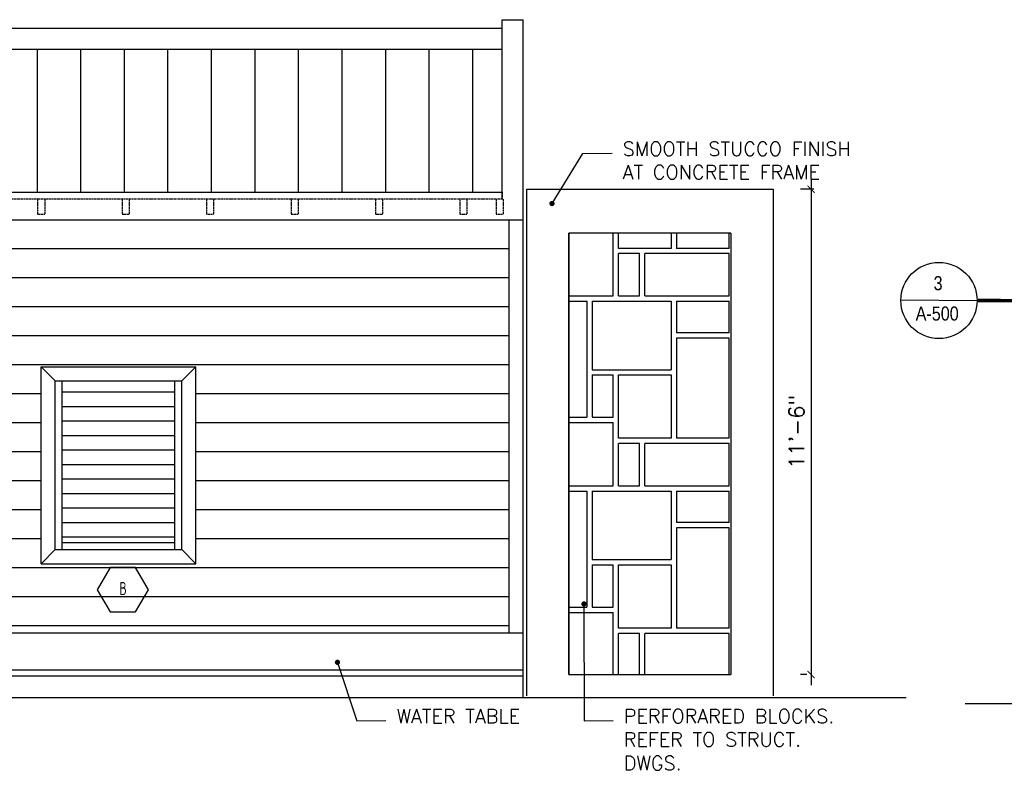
# Model space of a CAD drawing. Header units: inches. Extents: x -3803 to 30720, y -3756 to 4522.
# Tile 26 of 52: x 29737 to 30017, y 2162 to 2375. Entities that reach past the tile are written whole.
import ezdxf
from ezdxf.enums import TextEntityAlignment as Align

# ---------------------------------------------------------------- set-up
doc = ezdxf.new("R2010")
doc.units = ezdxf.units.IN
doc.header["$LTSCALE"] = 0.011
doc.header["$MEASUREMENT"] = 0
doc.header["$PDMODE"] = 1
doc.linetypes.add('DASHED', pattern=[0.75, 0.5, -0.25])
doc.layers.get('0').update_dxf_attribs({"linetype": 'CONTINUOUS'})
doc.layers.get('Defpoints').update_dxf_attribs({"linetype": 'CONTINUOUS'})
for name, color, linetype in [('a-door', 2, 'CONTINUOUS'), ('G-SYMB', 1, 'CONTINUOUS'), ('roof', 8, 'DASHED'), ('TEXT', 2, 'CONTINUOUS')]:
    doc.layers.add(name, color=color, linetype=linetype)
doc.layers.add('DIM', color=4, linetype='CONTINUOUS', lineweight=13)
doc.styles.add('ROMANS', font='romans.shx')
doc.styles.add('SMA', font='archstyl.shx', dxfattribs={"width": 0.8, "height": 0.0625})
doc.dimstyles.new('ANGEL', dxfattribs={"dimtxt": 4.375, "dimasz": 2, "dimexe": 3, "dimexo": 2, "dimgap": 1.5, "dimtad": 1, "dimdec": 0, "dimzin": 3, "dimdsep": 46, "dimlunit": 4, "dimtxsty": 'ROMANS', "dimblk": 'ARCHTICK', "dimcen": 0, "dimdle": 3, "dimclrd": 4, "dimclre": 4, "dimclrt": 2, "dimadec": 0, "dimazin": 0, "dimtfac": 1, "dimtdec": 0, "dimtmove": 1, "dimatfit": 3, "dimfxl": 1, "dimfrac": 2, "dimtolj": 1, "dimtzin": 0, "dimarcsym": 0})
doc.dimstyles.new('Copy of STANDARD', dxfattribs={"dimtxt": 8, "dimasz": 3, "dimexe": 3, "dimexo": 3, "dimgap": 3, "dimtad": 1, "dimrnd": 1, "dimzin": 3, "dimdsep": 46, "dimlunit": 4, "dimtxsty": 'Standard', "dimblk": 'ARCHTICK', "dimcen": 3, "dimdle": 3, "dimadec": 0, "dimazin": 0, "dimtfac": 1, "dimtix": 1, "dimtofl": 0, "dimtmove": 1, "dimatfit": 3, "dimfxl": 3, "dimtolj": 1, "dimtzin": 0, "dimlwd": -1, "dimlwe": -1, "dimarcsym": 0})

# ---------------------------------------------------------------- blocks, each defined once
blk = doc.blocks.new('AINC-WINID')
at = {"layer": 'G-SYMB', "linetype": 'Continuous'}
blk.add_lwpolyline([(0.2577038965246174, 20.26712014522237), (0.1674929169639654, 20.42337014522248), (-0.01292904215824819, 20.42337014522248), (-0.1031400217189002, 20.26712014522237), (-0.01292904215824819, 20.11087014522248), (0.1674929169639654, 20.11087014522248)], close=True, dxfattribs=at)
at = {"layer": 'G-SYMB', "color": 4, "linetype": 'Continuous', "style": 'SMA', "width": 0.75}
blk.add_attdef('WNUM', text='', height=0.09375, dxfattribs=at).set_placement((0.07928445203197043, 20.27531187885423), align=Align.MIDDLE)
blk = doc.blocks.new('SECTION BB')
at = {"color": 1, "ltscale": 10}
blk.add_line((-47.98531821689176, 108.8754507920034), (-26.32329416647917, 108.7458120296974), dxfattribs=at)
at = {"color": 6, "ltscale": 10}
blk.add_line((-3.637978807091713e-12, -6.000000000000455), (-29.6706794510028, -6.000000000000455), dxfattribs=at)
at = {"color": 1, "linetype": 'DASHED', "ltscale": 10, "const_width": 1}
blk.add_lwpolyline([(-26.32329416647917, 108.7458120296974), (-16.23394661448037, 108.6854312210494)], dxfattribs=at)
at = {"color": 1, "ltscale": 10}
blk.add_circle((-37.15469411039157, 108.7458120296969), 10.8313999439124, dxfattribs=at)
at = {"layer": 'TEXT', "color": 2, "char_height": 4.000692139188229, "width": 137.2542559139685, "attachment_point": 1}
for s, insert in [('{\\fTechnic|b0|i0|c2|p2;3}', (-38.67343946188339, 115.6609969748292)), ('{\\fTechnic|b0|i0|c2|p2;A-500}', (-43.76769334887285, 107.025100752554))]:
    blk.add_mtext(s, dxfattribs=dict(at, insert=insert))
blk = doc.blocks.new('_ArchTick')
at = {"color": 0, "linetype": 'ByBlock', "const_width": 0.15}
blk.add_lwpolyline([(-0.5, -0.5), (0.5, 0.5)], dxfattribs=at)
blk = doc.blocks.new('*D228')
at = {"layer": 'Defpoints', "color": 0, "ltscale": 10, "transparency": 16777216}
for p in [(29965.17409715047, 2326.830560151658), (29962.37907978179, 2188.830560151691), (29963.17323022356, 2188.830560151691)]:
    blk.add_point(p, dxfattribs=at)
at = {"layer": 'DIM', "color": 4, "lineweight": -2, "ltscale": 10, "transparency": 16777216}
for p, q in [((29962.37907978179, 2329.830560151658), (29962.37907978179, 2185.830560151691)), ((29963.17409715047, 2326.830560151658), (29959.37907978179, 2326.830560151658)), ((29961.17323022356, 2188.830560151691), (29959.37907978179, 2188.830560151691))]:
    blk.add_line(p, q, dxfattribs=at)
at = {"layer": 'DIM', "color": 4, "lineweight": -2, "ltscale": 10, "transparency": 16777216, "xscale": 2, "yscale": 2, "zscale": 2}
for p, rotation in [((29962.37907978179, 2326.830560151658), 90), ((29962.37907978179, 2188.830560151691), 270)]:
    blk.add_blockref('_ArchTick', p, dxfattribs=dict(at, rotation=rotation))
at = {"layer": 'DIM', "color": 2, "ltscale": 10, "transparency": 16777216, "insert": (29958.27491311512, 2257.830560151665), "char_height": 4.375, "attachment_point": 5, "rotation": 90, "style": 'ROMANS'}
blk.add_mtext('\\A1;11\'-6"', dxfattribs=at)

msp = doc.modelspace()

# ---------------------------------------------------------------- hatches: boundary and pattern name
at = {"layer": 'a-door'}
h = msp.add_hatch(dxfattribs=at)
h.set_pattern_fill('LINE', color=256, scale=99, angle=90)
h.set_pattern_definition([(90, (2356.609927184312, -448.2907967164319), (-12.375, 7.577502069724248e-16), [])])
h.paths.add_polyline_path([(29874.5822158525, 2366.629418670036), (29598.5822158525, 2366.629418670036), (29598.5822158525, 2326.04601261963), (29874.5822158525, 2326.04601261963)])
h = msp.add_hatch(dxfattribs=at)
h.set_pattern_fill('LINE', color=3, scale=66)
h.set_pattern_definition([(0, (0, 0), (0, 8.25), [])])
h.paths.add_polyline_path([(29876.5822158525, 2318.04601261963), (29596.5822158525, 2318.04601261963), (29596.5822158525, 2200.607685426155), (29876.5822158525, 2200.607685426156)])
h.paths.add_polyline_path([(29668.58221585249, 2276.357685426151), (29668.5822158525, 2220.357685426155), (29624.5822158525, 2220.357685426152), (29624.5822158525, 2276.357685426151)], flags=16)
h.paths.add_polyline_path([(29664.58221585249, 2272.357685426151), (29664.5822158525, 2224.357685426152), (29628.5822158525, 2224.357685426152), (29628.5822158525, 2272.357685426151)], flags=0)
h.paths.add_polyline_path([(29743.57234631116, 2276.357685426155), (29787.57234631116, 2276.357685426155), (29787.57234631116, 2220.357685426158), (29743.57234631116, 2220.357685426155)], flags=16)
h.paths.add_polyline_path([(29747.57234631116, 2272.357685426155), (29783.57234631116, 2272.357685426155), (29783.57234631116, 2224.357685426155), (29747.57234631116, 2224.357685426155)], flags=0)
h = msp.add_hatch(dxfattribs=at)
h.set_pattern_fill('LINE', color=256, scale=33)
h.set_pattern_definition([(0, (5043.683105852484, -449.1698304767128), (0, 4.125), [])])
h.paths.add_polyline_path([(29749.57234631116, 2270.208639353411), (29781.57234631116, 2270.208639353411), (29781.57234631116, 2226.357685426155), (29749.57234631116, 2226.357685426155)])
at = {"layer": 'roof', "ltscale": 53}
h = msp.add_hatch(dxfattribs=at)
h.set_pattern_fill('RSLATE', color=256, scale=3, pattern_type=2)
h.set_pattern_definition([(90, (4776.602620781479, -457.5062491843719), (-54, 3.306546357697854e-15), [18, -1.5, 33, -1.5]), (0, (4776.602620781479, -457.5062491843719), (0, 54), [19.5, -1.5, 6, -1.5, 24, -1.5]), (0, (4776.602620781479, -405.0062491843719), (0, 54), [12, -1.5, 22.5, -1.5, 15, -1.5]), (90, (4829.102620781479, -457.5062491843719), (-54, 3.306546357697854e-15), [12, -1.5, 28.5, -1.5, 9, -1.5]), (90, (4796.102620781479, -457.5062491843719), (-54, 3.306546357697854e-15), [18, -1.5, 12, -22.5]), (90, (4797.602620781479, -457.5062491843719), (-54, 3.306546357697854e-15), [12, -1.5, 18, -22.5]), (90, (4803.602620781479, -457.5062491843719), (-54, 3.306546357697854e-15), [12, -42]), (90, (4805.102620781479, -457.5062491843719), (-54, 3.306546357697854e-15), [12, -42]), (180, (4829.102620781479, -445.5062491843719), (-6.613092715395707e-15, -54), [24, -1.5, 6, -22.5]), (180, (4829.102620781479, -444.0062491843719), (-6.613092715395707e-15, -54), [15, -1.5, 15, -22.5]), (0, (4776.602620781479, -439.5062491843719), (0, 54), [19.5, -34.5]), (0, (4776.602620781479, -438.0062491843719), (0, 54), [12, -1.5, 6, -34.5]), (0, (4776.602620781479, -426.0062491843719), (0, 54), [-13.5, 6, -1.5, 15, -18]), (0, (4776.602620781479, -424.5062491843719), (0, 54), [-13.5, 22.5, -18]), (270, (4812.602620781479, -405.0062491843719), (54, -9.91963907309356e-15), [19.5, -1.5, 18, -15]), (270, (4814.102620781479, -405.0062491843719), (54, -9.91963907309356e-15), [9, -1.5, 28.5, -15]), (180, (4829.102620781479, -415.5062491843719), (-6.613092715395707e-15, -54), [15, -39]), (180, (4829.102620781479, -414.0062491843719), (-6.613092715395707e-15, -54), [15, -39]), (270, (4788.602620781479, -405.0062491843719), (54, -9.91963907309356e-15), [33, -21]), (270, (4790.102620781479, -405.0062491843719), (54, -9.91963907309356e-15), [19.5, -1.5, 12, -21])])
h.paths.add_polyline_path([(29893.58308277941, 2314.35447379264), (29939.58308277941, 2314.35447379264), (29939.58308277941, 2188.830560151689), (29893.58308277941, 2188.83056015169)])

# ---------------------------------------------------------------- linework, layer by layer
at = {"color": 1}
for p, q in [((29874.5822158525, 2375.046012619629), (29880.58221585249, 2375.046012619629)), ((29598.5822158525, 2372.629418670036), (29874.5822158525, 2372.629418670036)), ((29598.5822158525, 2366.629418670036), (29874.5822158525, 2366.629418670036))]:
    msp.add_line(p, q, dxfattribs=at)
at = {"color": 4, "ltscale": 10}
for p, q in [((29874.5822158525, 2324.04601261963), (29874.5822158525, 2375.046012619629)), ((29880.5822158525, 2324.04601261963), (29880.5822158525, 2375.046012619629)), ((29880.5822158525, 2318.518887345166), (29880.5822158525, 2324.518887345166)), ((29880.5822158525, 2318.04601261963), (29880.5822158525, 2324.04601261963)), ((29880.5822158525, 2318.04601261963), (29592.5822158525, 2318.04601261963)), ((29876.5822158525, 2200.607685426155), (29876.5822158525, 2318.04601261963)), ((29880.5822158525, 2224.830560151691), (29880.5822158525, 2318.518887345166)), ((29880.5822158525, 2188.357685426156), (29880.5822158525, 2318.04601261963)), ((29743.57234631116, 2220.357685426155), (29743.57234631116, 2276.357685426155)), ((29743.57234631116, 2276.357685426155), (29787.57234631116, 2276.357685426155)), ((29743.57234631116, 2276.357685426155), (29747.57234631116, 2272.357685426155)), ((29783.57234631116, 2272.357685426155), (29787.57234631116, 2276.357685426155)), ((29787.57234631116, 2220.357685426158), (29787.57234631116, 2276.357685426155)), ((29881.5822158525, 2188.830560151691), (29881.5822158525, 2224.830560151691)), ((29881.5822158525, 2188.830560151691), (29881.5822158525, 2224.830560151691)), ((29747.57234631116, 2224.357685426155), (29743.57234631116, 2220.357685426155)), ((29783.57234631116, 2224.357685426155), (29787.57234631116, 2220.357685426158)), ((29743.57234631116, 2220.357685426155), (29787.57234631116, 2220.357685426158)), ((29880.5822158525, 2200.607685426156), (29592.5822158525, 2200.607685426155)), ((29880.5822158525, 2190.107685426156), (29592.5822158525, 2190.107685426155)), ((29880.5822158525, 2188.357685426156), (29592.5822158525, 2188.357685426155)), ((29880.5822158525, 2182.357685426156), (29880.5822158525, 2188.357685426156)), ((29881.5822158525, 2182.830560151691), (29881.5822158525, 2188.830560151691)), ((29881.5822158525, 2182.830560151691), (29881.5822158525, 2188.830560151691))]:
    msp.add_line(p, q, dxfattribs=at)
at = {"color": 2, "ltscale": 10}
for p, q in [((29874.5822158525, 2324.04601261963), (29874.5822158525, 2336.04601261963)), ((29881.58308277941, 2224.830560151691), (29881.58308277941, 2326.830560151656)), ((29881.58308277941, 2326.830560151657), (29951.58308277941, 2326.830560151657)), ((29951.58308277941, 2326.830560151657), (29951.58308277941, 2182.830560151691)), ((29939.58308277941, 2314.35447379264), (29893.58308277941, 2314.35447379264)), ((29893.58308277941, 2314.35447379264), (29893.58308277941, 2188.83056015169)), ((29939.58308277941, 2314.35447379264), (29939.58308277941, 2188.830560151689)), ((29893.58308277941, 2188.830560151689), (29939.58308277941, 2188.830560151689))]:
    msp.add_line(p, q, dxfattribs=at)
at = {"color": 6, "ltscale": 10}
for p, q in [((29598.5822158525, 2326.04601261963), (29874.5822158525, 2326.046012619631)), ((29592.5822158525, 2182.357685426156), (29880.5822158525, 2182.357685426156)), ((29880.5822158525, 2182.357685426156), (29989.38931014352, 2182.357685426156))]:
    msp.add_line(p, q, dxfattribs=at)
at = {"color": 5, "ltscale": 10}
msp.add_line((29893.58308277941, 2188.83056015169), (29893.58308277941, 2314.35447379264), dxfattribs=at)
at = {"layer": 'a-door'}
for p, q in [((29747.57234631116, 2224.357685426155), (29747.57234631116, 2272.357685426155)), ((29747.57234631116, 2272.357685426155), (29783.57234631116, 2272.357685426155)), ((29749.57234631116, 2224.357685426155), (29749.57234631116, 2272.357685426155)), ((29781.57234631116, 2224.357685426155), (29781.57234631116, 2272.357685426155)), ((29783.57234631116, 2224.357685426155), (29783.57234631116, 2272.357685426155)), ((29749.57234631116, 2226.357685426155), (29781.57234631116, 2226.357685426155)), ((29747.57234631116, 2224.357685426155), (29783.57234631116, 2224.357685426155))]:
    msp.add_line(p, q, dxfattribs=at)
at = {"layer": 'roof', "ltscale": 53}
for p, q in [((29742.5822158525, 2324.04601261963), (29742.5822158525, 2319.779967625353)), ((29744.5822158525, 2324.04601261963), (29744.5822158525, 2319.779967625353)), ((29766.5822158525, 2324.04601261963), (29766.5822158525, 2319.779967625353)), ((29768.5822158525, 2324.04601261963), (29768.5822158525, 2319.779967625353)), ((29790.5822158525, 2324.04601261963), (29790.5822158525, 2319.779967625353)), ((29792.5822158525, 2324.04601261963), (29792.5822158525, 2319.779967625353)), ((29814.5822158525, 2324.04601261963), (29814.5822158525, 2319.779967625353)), ((29816.5822158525, 2324.04601261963), (29816.5822158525, 2319.779967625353)), ((29838.5822158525, 2324.04601261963), (29838.5822158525, 2319.779967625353)), ((29840.5822158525, 2324.04601261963), (29840.5822158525, 2319.779967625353)), ((29862.5822158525, 2324.04601261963), (29862.5822158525, 2319.779967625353)), ((29864.5822158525, 2324.04601261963), (29864.5822158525, 2319.779967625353)), ((29872.89621493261, 2324.04601261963), (29872.89621493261, 2319.779967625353)), ((29874.89621493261, 2324.04601261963), (29874.89621493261, 2319.779967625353)), ((29742.5822158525, 2319.779967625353), (29744.5822158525, 2319.779967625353)), ((29766.5822158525, 2319.734573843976), (29768.5822158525, 2319.734573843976)), ((29790.5822158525, 2319.779967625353), (29792.5822158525, 2319.779967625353)), ((29814.5822158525, 2319.734573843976), (29816.5822158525, 2319.734573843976)), ((29838.5822158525, 2319.734573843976), (29840.5822158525, 2319.734573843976)), ((29862.5822158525, 2319.779967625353), (29864.5822158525, 2319.779967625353)), ((29872.89621493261, 2319.734573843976), (29874.89621493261, 2319.734573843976))]:
    msp.add_line(p, q, dxfattribs=at)
msp.add_lwpolyline([(29598.5822158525, 2326.04601261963), (29874.5822158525, 2326.04601261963), (29874.5822158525, 2324.04601261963), (29598.5822158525, 2324.04601261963)], close=True, dxfattribs=at)

# ---------------------------------------------------------------- block references
msp.add_blockref('SECTION BB', (30035.87371291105, 2186.465570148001))
at = {"xscale": 40.22379667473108, "yscale": 40.22379667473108, "zscale": 40.22379667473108}
msp.add_blockref('AINC-WINID', (29763.6836203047, 1397.753448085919), dxfattribs=at).add_auto_attribs({'WNUM': 'B'})

# ---------------------------------------------------------------- texts
at = {"layer": 'TEXT', "color": 2, "char_height": 4.000692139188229, "width": 137.2542559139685, "attachment_point": 1}
for s, insert in [('{\\Fromans|c0;SMOOTH STUCCO FINISH \\PAT CONCRETE FRAME}', (29908.83447211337, 2340.332849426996)), ('{\\Fromans|c0;WATER TABLE}', (29844.55860941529, 2179.042225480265)), ('{\\Fromans|c0;PERFORARED BLOCKS.\\PREFER TO STRUCT.\\PDWGS.}', (29909.14503211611, 2179.018187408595))]:
    msp.add_mtext(s, dxfattribs=dict(at, insert=insert))

# ---------------------------------------------------------------- dimensions: what is measured, and where the dimension line sits
at = {"layer": 'DIM', "ltscale": 10}
dim = msp.add_linear_dim(base=(29962.37907978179, 2188.830560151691), p1=(29965.17409715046, 2326.830560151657), p2=(29963.17323022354, 2188.83056015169), angle=90, dimstyle='ANGEL', dxfattribs=at)
dim.commit()
dim.dimension.update_dxf_attribs({"geometry": '*D228', "text_midpoint": (29958.27491311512, 2257.830560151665)})

# ---------------------------------------------------------------- leaders
at = {"layer": 'TEXT', "color": 9, "ltscale": 10, "annotation_type": 0, "has_hookline": 1, "hookline_direction": 0}
for points, text_width in [([(29888.75719923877, 2322.757451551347), (29897.55447602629, 2336.961776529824), (29905.83447211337, 2337.084730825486)], 72.58398595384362), ([(29897.84099802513, 2208.919164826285), (29897.86503602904, 2175.647114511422), (29906.14503211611, 2175.770068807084)], 65.91616572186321), ([(29827.78335840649, 2192.307177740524), (29833.27861332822, 2175.671152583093), (29841.55860941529, 2175.794106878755)], 39.24488479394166)]:
    msp.add_leader(points, dimstyle='Copy of STANDARD', override={"dimasz": 6, "dimtad": 0, "dimldrblk": 'DotSmall'}, dxfattribs=dict(at, text_width=text_width))

doc.saveas('drawing.dxf')
